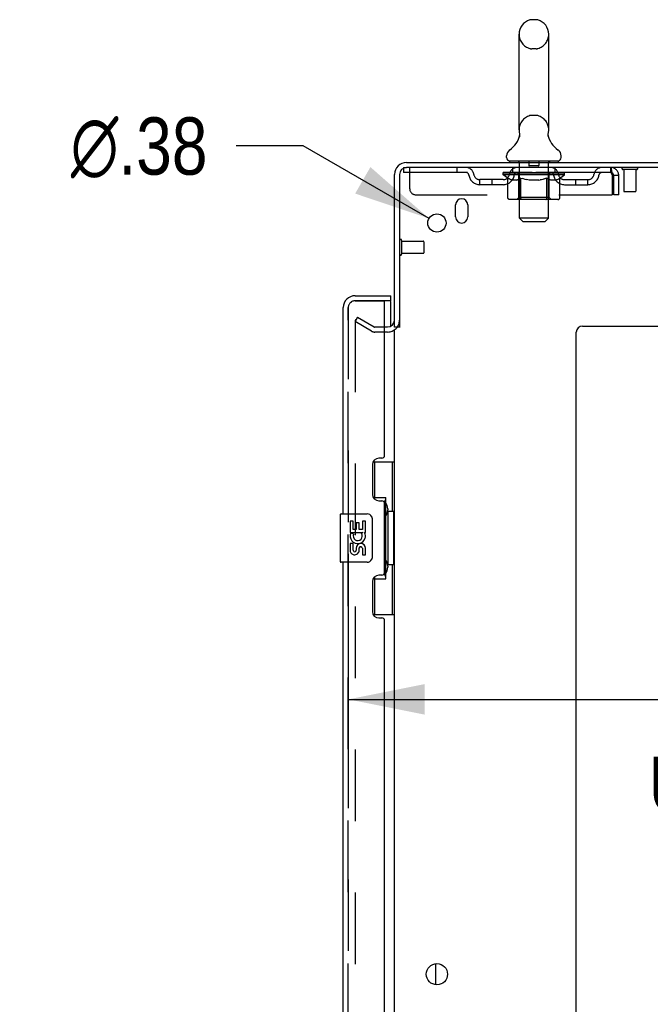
# Model space of a CAD drawing. Header units: inches. Extents: x 0 to 268, y 0 to 174.
# Tile 26 of 30: x 139 to 152, y 110 to 131. Entities that reach past the tile are written whole.
import ezdxf

# ---------------------------------------------------------------- set-up
doc = ezdxf.new("R2010")
doc.units = ezdxf.units.IN
doc.header["$LTSCALE"] = 14.749625
doc.header["$MEASUREMENT"] = 0
doc.linetypes.add('HIDDEN', pattern=[0.2, 0.1, -0.1])
doc.layers.get('0').update_dxf_attribs({"linetype": 'CONTINUOUS'})
for name, color, linetype in [('DEFAULT_2', 8, 'HIDDEN'), ('DIMENSIONS', 7, 'CONTINUOUS'), ('LEFTHAND_DOOR_ASSEMBLY', 7, 'CONTINUOUS'), ('RIGHTHAND_DOOR_ASSEMBLY', 7, 'CONTINUOUS')]:
    doc.layers.add(name, color=color, linetype=linetype)
doc.styles.get("Standard").update_dxf_attribs({"font": 'arial.ttf'})
doc.styles.add('TEXTSTYLE_1', font='gdt', dxfattribs={"width": 0.8})
doc.dimstyles.new('DIMSTYLE_1', dxfattribs={"dimtxt": 1.183125, "dimasz": 1.5775, "dimexe": 0.09, "dimexo": 0.07, "dimgap": 0.0375, "dimtad": 0, "dimtih": 1, "dimtoh": 1, "dimzin": 4, "dimdsep": 46, "dimtxsty": 'Standard', "dimblk": '_FILLED', "dimblk1": '_FILLED', "dimblk2": '_FILLED', "dimcen": 0.09, "dimadec": 3, "dimazin": 1, "dimtfac": 1, "dimtdec": 3, "dimtofl": 0, "dimtmove": 0, "dimatfit": 3, "dimldrblk": '_FILLED', "dimfxl": 0, "dimtolj": 1, "dimtzin": 4, "dimarcsym": 0})
doc.dimstyles.new('DIMSTYLE_2', dxfattribs={"dimtxt": 1.183125, "dimasz": 1.5775, "dimexe": 0.09, "dimexo": 0.07, "dimgap": 0.09, "dimtad": 0, "dimtih": 1, "dimtoh": 1, "dimzin": 4, "dimdsep": 46, "dimtxsty": 'Standard', "dimblk": '_FILLED', "dimblk1": '_FILLED', "dimblk2": '_FILLED', "dimcen": 0.09, "dimadec": 3, "dimazin": 1, "dimtfac": 1, "dimtdec": 3, "dimtofl": 0, "dimtmove": 0, "dimatfit": 1, "dimldrblk": '_FILLED', "dimfxl": 0, "dimtolj": 1, "dimtzin": 4, "dimarcsym": 0})

# ---------------------------------------------------------------- blocks, each defined once
blk = doc.blocks.new('_FILLED')
at = {"color": 0, "linetype": 'ByBlock'}
blk.add_solid([(0, 0), (-1, 0.2), (-1, -0.2)], dxfattribs=at)
blk = doc.blocks.new('*D14')
at = {"layer": 'DIMENSIONS', "color": 2, "linetype": 'Continuous'}
for p, q in [((145.279, 119.774), (145.279, 115.35)), ((161.904, 119.774), (161.904, 115.35)), ((145.279, 116.77), (152.054, 116.77)), ((161.904, 116.77), (157.371, 116.77))]:
    blk.add_line(p, q, dxfattribs=at)
at = {"layer": 'DIMENSIONS', "color": 2, "linetype": 'Continuous', "xscale": 1.5775, "yscale": 1.5775, "zscale": 1.5775, "rotation": 180}
blk.add_blockref('_FILLED', (145.279, 116.77), dxfattribs=at)
at = {"layer": 'DIMENSIONS', "color": 2, "linetype": 'Continuous', "xscale": 1.5775, "yscale": 1.5775, "zscale": 1.5775}
blk.add_blockref('_FILLED', (161.904, 116.77), dxfattribs=at)
at = {"layer": 'DIMENSIONS', "color": 2, "linetype": 'Continuous', "insert": (154.712, 117.362), "char_height": 1.1831, "width": 6.50939, "attachment_point": 2, "line_spacing_factor": 0.9}
blk.add_mtext('16.63\\PUSABLE\\PDEPTH', dxfattribs=at)
blk = doc.blocks.new('*D25')
at = {"layer": 'DIMENSIONS', "color": 2, "linetype": 'Continuous'}
for p, q in [((144.348, 128.189), (142.968, 128.189)), ((146.946, 126.693), (144.348, 128.189))]:
    blk.add_line(p, q, dxfattribs=at)
at = {"layer": 'DIMENSIONS', "color": 2, "linetype": 'Continuous', "xscale": 1.5775, "yscale": 1.5775, "zscale": 1.5775, "rotation": 330.0675744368}
blk.add_blockref('_FILLED', (146.946, 126.693), dxfattribs=at)
at = {"layer": 'DIMENSIONS', "color": 2, "linetype": 'Continuous', "insert": (142.376, 128.78), "char_height": 1.18312, "width": 3.87338, "attachment_point": 3, "line_spacing_factor": 0.9, "style": 'TEXTSTYLE_1'}
blk.add_mtext('{\\fgdt;n}\\fArial;.38', dxfattribs=at)

msp = doc.modelspace()

# ---------------------------------------------------------------- linework, layer by layer
at = {"color": 7, "linetype": 'Continuous'}
for p, q in [((149.152, 130.795), (149.064, 130.795)), ((148.802, 128.52), (148.802, 130.495)), ((149.414, 128.52), (149.414, 130.495)), ((149.402, 128.421), (149.403, 128.426)), ((149.402, 128.416), (149.402, 128.421)), ((149.402, 128.411), (149.402, 128.416)), ((149.403, 128.406), (149.402, 128.411)), ((149.403, 128.431), (149.404, 128.436)), ((149.403, 128.426), (149.403, 128.431)), ((149.403, 128.401), (149.403, 128.406)), ((149.404, 128.436), (149.404, 128.441)), ((149.405, 128.446), (149.406, 128.45)), ((148.808, 128.377), (148.807, 128.372)), ((149.404, 128.396), (149.403, 128.401)), ((149.405, 128.391), (149.404, 128.396)), ((149.406, 128.387), (149.405, 128.391)), ((149.406, 128.383), (149.406, 128.387)), ((148.546, 127.948), (148.546, 127.988)), ((148.608, 127.879), (148.608, 127.849)), ((149.608, 127.879), (148.608, 127.879)), ((149.608, 127.879), (149.608, 127.849)), ((149.671, 127.948), (149.671, 127.988)), ((146.337, 124.453), (146.233, 124.453)), ((147.087, 110.882), (147.087, 111.317))]:
    msp.add_line(p, q, dxfattribs=at)
at = {"color": 3, "linetype": 'Continuous'}
for p, q in [((146.48, 127.849), (164.181, 127.849)), ((146.233, 124.453), (146.233, 127.603)), ((146.337, 127.603), (146.337, 124.442)), ((164.143, 127.745), (146.48, 127.745)), ((147.493, 126.724), (147.493, 126.974)), ((147.743, 126.974), (147.743, 126.724)), ((146.233, 51.297), (146.233, 124.401)), ((149.983, 49.974), (149.983, 124.349)), ((150.108, 124.474), (161.983, 124.474))]:
    msp.add_line(p, q, dxfattribs=at)
at = {"color": 7, "linetype": 'Continuous'}
for points in [[(148.81, 128.45), (148.811, 128.446), (148.812, 128.441), (148.813, 128.436), (148.813, 128.431), (148.814, 128.426), (148.814, 128.421), (148.814, 128.416), (148.814, 128.411), (148.814, 128.406), (148.813, 128.401), (148.813, 128.396), (148.812, 128.391), (148.811, 128.387), (148.81, 128.382), (148.808, 128.377)], [(149.404, 128.441), (149.405, 128.446), (149.406, 128.45)]]:
    msp.add_lwpolyline(points, dxfattribs=at)
at = {"color": 3, "linetype": 'Continuous'}
for centre, radius in [((147.108, 126.599), 0.188), ((147.108, 111.099), 0.219)]:
    msp.add_circle(centre, radius, dxfattribs=at)
at = {"color": 7, "linetype": 'Continuous'}
for centre, radius, start, end in [((149.108, 130.495), 0.306, 105.6303, 180), ((149.064, 130.651), 0.144, 90, 105.6303), ((149.152, 130.651), 0.144, 74.3697, 90), ((149.108, 130.495), 0.306, 0, 74.3697), ((148.31, 128.536), 0.523, 304.6624, 347.2389), ((149.108, 128.52), 0.306, 180, 193.2053), ((149.906, 128.536), 0.523, 192.7611, 235.3376), ((149.108, 128.52), 0.306, 346.7947, 360), ((148.689, 127.988), 0.144, 124.6624, 180), ((149.527, 127.988), 0.144, 360, 55.3376), ((148.615, 127.948), 0.069, 180, 265), ((149.602, 127.948), 0.069, 275, 360)]:
    msp.add_arc(centre, radius, start, end, dxfattribs=at)
at = {"color": 3, "linetype": 'Continuous'}
for centre, radius, start, end in [((146.48, 127.603), 0.246, 90, 180), ((146.48, 127.603), 0.142, 90, 180), ((147.618, 126.974), 0.125, 0, 180), ((147.618, 126.724), 0.125, 180, 360), ((146.091, 124.596), 0.142, 270, 360), ((150.108, 124.349), 0.125, 90, 180)]:
    msp.add_arc(centre, radius, start, end, dxfattribs=at)
at = {"layer": 'DEFAULT_2', "color": 8, "linetype": 'HIDDEN'}
for p, q in [((149.152, 130.195), (149.064, 130.195)), ((149.152, 128.82), (149.064, 128.82)), ((148.788, 127.879), (148.788, 127.849)), ((148.808, 126.698), (148.808, 127.849)), ((149.003, 127.869), (149.003, 127.789)), ((149.213, 127.869), (149.213, 127.789)), ((149.408, 126.698), (149.408, 127.849)), ((149.428, 127.879), (149.428, 127.849)), ((146.421, 127.745), (146.421, 127.641)), ((146.421, 127.745), (146.48, 127.745)), ((150.691, 127.641), (146.421, 127.641)), ((146.546, 127.308), (146.546, 127.745)), ((147.521, 127.745), (147.521, 127.641)), ((148.475, 127.595), (148.475, 127.635)), ((148.475, 127.635), (148.781, 127.635)), ((148.572, 127.527), (148.475, 127.595)), ((149.741, 127.595), (148.475, 127.595)), ((148.476, 127.635), (148.476, 127.639)), ((148.596, 127.638), (148.476, 127.639)), ((148.485, 127.635), (148.485, 127.641)), ((148.493, 127.632), (148.493, 127.635)), ((148.493, 127.632), (149.723, 127.632)), ((148.502, 127.632), (148.502, 127.635)), ((148.503, 127.632), (148.503, 127.635)), ((148.513, 127.635), (148.513, 127.641)), ((148.529, 127.632), (148.529, 127.635)), ((148.531, 127.632), (148.531, 127.635)), ((148.56, 127.635), (148.56, 127.641)), ((148.574, 127.632), (148.574, 127.635)), ((148.577, 127.632), (148.577, 127.635)), ((148.596, 127.635), (148.596, 127.638)), ((148.623, 127.635), (148.623, 127.641)), ((148.624, 127.632), (148.624, 127.635)), ((148.625, 127.632), (148.625, 127.635)), ((148.628, 127.632), (148.628, 127.635)), ((148.635, 127.632), (148.635, 127.635)), ((148.635, 127.632), (148.635, 127.635)), ((148.639, 127.632), (148.639, 127.635)), ((148.642, 127.632), (148.642, 127.636)), ((148.646, 127.632), (148.646, 127.635)), ((148.661, 127.632), (148.661, 127.635)), ((148.671, 127.641), (148.671, 127.745)), ((148.679, 127.632), (148.679, 127.637)), ((148.679, 127.632), (148.679, 127.635)), ((148.7, 127.632), (148.7, 127.635)), ((148.701, 127.635), (148.701, 127.641)), ((148.711, 127.632), (148.711, 127.635)), ((148.715, 127.632), (148.715, 127.635)), ((148.724, 127.632), (148.724, 127.635)), ((148.736, 127.632), (148.736, 127.639)), ((148.751, 127.632), (148.751, 127.635)), ((148.754, 127.632), (148.754, 127.635)), ((148.781, 127.632), (148.781, 127.635)), ((148.848, 127.635), (148.786, 127.635)), ((148.792, 127.635), (148.792, 127.641)), ((148.798, 127.632), (148.798, 127.635)), ((148.803, 127.632), (148.803, 127.635)), ((148.809, 127.632), (148.809, 127.64)), ((148.813, 127.632), (148.813, 127.635)), ((148.824, 127.632), (148.824, 127.635)), ((148.848, 127.632), (148.848, 127.635)), ((148.923, 127.635), (148.864, 127.635)), ((148.884, 127.632), (148.884, 127.635)), ((148.892, 127.635), (148.892, 127.641)), ((148.895, 127.632), (148.895, 127.635)), ((148.898, 127.632), (148.898, 127.641)), ((148.9, 127.632), (148.9, 127.635)), ((148.908, 127.632), (148.908, 127.635)), ((148.923, 127.632), (148.923, 127.635)), ((149.004, 127.635), (148.949, 127.635)), ((148.962, 127.632), (148.962, 127.635)), ((148.994, 127.635), (149.108, 127.641)), ((148.998, 127.635), (148.998, 127.641)), ((148.999, 127.641), (148.998, 127.641)), ((148.999, 127.635), (148.999, 127.641)), ((148.999, 127.632), (148.999, 127.635)), ((149.003, 127.632), (149.003, 127.635)), ((149.004, 127.632), (149.004, 127.635)), ((149.004, 127.632), (149.004, 127.635)), ((149.203, 127.779), (149.013, 127.779)), ((149.087, 127.635), (149.039, 127.635)), ((149.045, 127.632), (149.045, 127.635)), ((149.087, 127.632), (149.087, 127.635)), ((149.106, 127.635), (149.105, 127.635)), ((149.105, 127.632), (149.105, 127.635)), ((149.106, 127.632), (149.106, 127.635)), ((149.108, 127.635), (149.108, 127.641)), ((149.108, 127.641), (149.223, 127.635)), ((149.111, 127.632), (149.111, 127.635)), ((149.111, 127.632), (149.111, 127.635)), ((149.111, 127.635), (149.111, 127.635)), ((149.129, 127.632), (149.129, 127.635)), ((149.129, 127.635), (149.177, 127.635)), ((149.172, 127.632), (149.172, 127.635)), ((149.212, 127.632), (149.212, 127.635)), ((149.213, 127.632), (149.213, 127.635)), ((149.213, 127.635), (149.267, 127.635)), ((149.214, 127.632), (149.214, 127.635)), ((149.218, 127.635), (149.218, 127.641)), ((149.218, 127.635), (149.218, 127.641)), ((149.218, 127.641), (149.218, 127.641)), ((149.218, 127.632), (149.218, 127.635)), ((149.254, 127.632), (149.254, 127.635)), ((149.293, 127.632), (149.293, 127.635)), ((149.293, 127.635), (149.352, 127.635)), ((149.309, 127.632), (149.309, 127.635)), ((149.316, 127.632), (149.316, 127.635)), ((149.319, 127.632), (149.319, 127.641)), ((149.321, 127.632), (149.321, 127.635)), ((149.325, 127.635), (149.325, 127.641)), ((149.332, 127.632), (149.332, 127.635)), ((149.368, 127.632), (149.368, 127.635)), ((149.368, 127.635), (149.43, 127.635)), ((149.392, 127.632), (149.392, 127.635)), ((149.403, 127.632), (149.403, 127.635)), ((149.407, 127.632), (149.407, 127.64)), ((149.413, 127.632), (149.413, 127.635)), ((149.418, 127.632), (149.418, 127.635)), ((149.425, 127.635), (149.425, 127.641)), ((149.435, 127.632), (149.435, 127.635)), ((149.435, 127.635), (149.636, 127.635)), ((149.462, 127.632), (149.462, 127.635)), ((149.465, 127.632), (149.465, 127.635)), ((149.481, 127.632), (149.481, 127.639)), ((149.492, 127.632), (149.492, 127.635)), ((149.501, 127.632), (149.501, 127.635)), ((149.506, 127.632), (149.506, 127.635)), ((149.515, 127.635), (149.515, 127.641)), ((149.517, 127.632), (149.517, 127.635)), ((149.537, 127.632), (149.537, 127.637)), ((149.538, 127.632), (149.538, 127.635)), ((149.546, 127.641), (149.546, 127.745)), ((149.556, 127.632), (149.556, 127.635)), ((149.57, 127.632), (149.57, 127.635)), ((149.574, 127.632), (149.574, 127.636)), ((149.578, 127.632), (149.578, 127.635)), ((149.581, 127.632), (149.581, 127.635)), ((149.581, 127.632), (149.581, 127.635)), ((149.588, 127.632), (149.588, 127.635)), ((149.591, 127.632), (149.591, 127.635)), ((149.592, 127.632), (149.592, 127.635)), ((149.593, 127.635), (149.593, 127.641)), ((149.639, 127.632), (149.639, 127.635)), ((149.642, 127.632), (149.642, 127.635)), ((149.642, 127.525), (149.741, 127.595)), ((149.657, 127.635), (149.657, 127.641)), ((149.685, 127.632), (149.685, 127.635)), ((149.687, 127.632), (149.687, 127.635)), ((149.703, 127.635), (149.703, 127.641)), ((149.713, 127.632), (149.713, 127.635)), ((149.714, 127.632), (149.714, 127.635)), ((149.723, 127.632), (149.723, 127.635)), ((149.732, 127.635), (149.732, 127.641)), ((149.741, 127.595), (149.741, 127.641)), ((150.691, 127.745), (150.691, 127.641)), ((150.694, 127.744), (150.691, 127.745)), ((151.229, 127.702), (150.945, 127.702)), ((150.963, 127.702), (150.963, 127.255)), ((151.211, 127.702), (151.211, 127.255)), ((147.994, 127.39), (147.994, 127.494)), ((148.477, 127.494), (147.994, 127.494)), ((148.477, 127.39), (147.994, 127.39)), ((148.244, 127.39), (148.244, 127.494)), ((148.572, 127.12), (148.572, 127.527)), ((148.572, 127.527), (148.587, 127.517)), ((148.602, 127.508), (148.587, 127.517)), ((148.616, 127.5), (148.601, 127.508)), ((148.63, 127.493), (148.616, 127.5)), ((148.645, 127.488), (148.63, 127.493)), ((148.659, 127.483), (148.645, 127.488)), ((148.753, 127.483), (148.659, 127.483)), ((148.753, 127.483), (148.767, 127.488)), ((148.781, 127.493), (148.767, 127.488)), ((148.796, 127.5), (148.781, 127.493)), ((148.795, 127.123), (148.795, 127.592)), ((148.81, 127.508), (148.795, 127.5)), ((148.825, 127.517), (148.81, 127.508)), ((148.839, 127.527), (148.824, 127.517)), ((148.839, 127.12), (148.839, 127.527)), ((148.839, 127.527), (148.869, 127.517)), ((148.897, 127.508), (148.868, 127.517)), ((148.926, 127.5), (148.897, 127.508)), ((148.954, 127.493), (148.925, 127.5)), ((148.982, 127.488), (148.953, 127.494)), ((149.009, 127.483), (148.981, 127.488)), ((149.207, 127.483), (149.009, 127.483)), ((149.207, 127.483), (149.235, 127.488)), ((149.262, 127.493), (149.234, 127.488)), ((149.29, 127.5), (149.262, 127.493)), ((149.318, 127.508), (149.29, 127.5)), ((149.346, 127.516), (149.317, 127.507)), ((149.375, 127.526), (149.346, 127.516)), ((149.375, 127.12), (149.375, 127.526)), ((149.375, 127.526), (149.389, 127.516)), ((149.403, 127.508), (149.389, 127.516)), ((149.416, 127.5), (149.402, 127.508)), ((149.43, 127.493), (149.416, 127.5)), ((149.421, 127.123), (149.421, 127.592)), ((149.443, 127.488), (149.43, 127.494)), ((149.457, 127.483), (149.443, 127.488)), ((149.561, 127.483), (149.457, 127.483)), ((149.561, 127.483), (149.574, 127.488)), ((149.587, 127.493), (149.574, 127.488)), ((149.601, 127.5), (149.587, 127.493)), ((149.615, 127.507), (149.601, 127.5)), ((149.628, 127.516), (149.614, 127.507)), ((149.642, 127.525), (149.628, 127.516)), ((149.642, 127.12), (149.642, 127.525)), ((149.74, 127.494), (150.223, 127.494)), ((149.74, 127.39), (150.223, 127.39)), ((149.973, 127.39), (149.973, 127.494)), ((150.223, 127.39), (150.223, 127.494)), ((150.724, 127.578), (150.724, 127.183)), ((150.754, 127.183), (150.754, 127.578)), ((150.858, 127.578), (150.754, 127.578)), ((150.858, 127.183), (150.858, 127.578)), ((151.201, 127.245), (150.973, 127.245)), ((146.671, 127.183), (150.724, 127.183)), ((149.599, 127.083), (148.615, 127.083)), ((148.795, 127.123), (148.756, 127.083)), ((149.421, 127.123), (148.795, 127.123)), ((149.353, 127.083), (149.356, 127.083)), ((149.361, 127.086), (149.363, 127.088)), ((149.363, 127.088), (149.366, 127.09)), ((149.421, 127.123), (149.461, 127.083)), ((150.858, 127.183), (150.754, 127.183)), ((148.877, 126.629), (148.808, 126.698)), ((149.408, 126.698), (148.808, 126.698)), ((148.877, 126.629), (149.339, 126.629)), ((149.339, 126.629), (149.408, 126.698)), ((146.38, 126.241), (146.38, 125.957)), ((146.38, 126.223), (146.827, 126.223)), ((146.837, 126.213), (146.837, 125.985)), ((146.38, 125.975), (146.827, 125.975)), ((145.473, 124.654), (145.421, 124.564)), ((145.421, 124.584), (145.421, 51.115)), ((145.76, 124.368), (145.421, 124.564)), ((145.473, 124.654), (145.812, 124.458)), ((146.091, 124.453), (145.829, 124.453)), ((146.091, 124.349), (145.829, 124.349))]:
    msp.add_line(p, q, dxfattribs=at)
for points in [[(150.698, 127.638), (150.696, 127.64), (150.694, 127.641), (150.691, 127.641)], [(150.694, 127.744), (150.696, 127.741), (150.698, 127.736), (150.701, 127.729), (150.703, 127.72), (150.705, 127.709), (150.708, 127.697), (150.71, 127.683), (150.712, 127.667), (150.715, 127.651), (150.717, 127.634), (150.719, 127.616), (150.722, 127.597), (150.724, 127.578)], [(150.698, 127.638), (150.701, 127.635), (150.703, 127.632), (150.705, 127.628), (150.708, 127.623), (150.71, 127.618), (150.712, 127.612), (150.715, 127.606), (150.717, 127.599), (150.719, 127.592), (150.722, 127.586), (150.724, 127.578)], [(148.615, 127.083), (148.609, 127.083), (148.604, 127.084), (148.599, 127.086), (148.594, 127.088), (148.59, 127.09), (148.586, 127.093), (148.582, 127.097), (148.578, 127.101), (148.576, 127.105), (148.574, 127.11), (148.572, 127.115), (148.572, 127.12)], [(148.861, 127.083), (148.858, 127.083), (148.856, 127.084), (148.853, 127.086), (148.851, 127.088), (148.848, 127.09), (148.846, 127.093), (148.844, 127.097), (148.843, 127.101), (148.841, 127.105), (148.84, 127.11), (148.84, 127.115), (148.839, 127.12)], [(149.356, 127.083), (149.358, 127.084), (149.361, 127.086)], [(149.366, 127.09), (149.368, 127.093), (149.37, 127.097), (149.371, 127.101), (149.373, 127.105)], [(149.368, 127.093), (149.37, 127.097), (149.371, 127.101)], [(149.373, 127.105), (149.374, 127.11), (149.374, 127.115), (149.375, 127.12)], [(149.374, 127.11), (149.374, 127.115), (149.375, 127.12)], [(149.599, 127.083), (149.604, 127.083), (149.61, 127.084), (149.615, 127.086), (149.619, 127.088), (149.624, 127.09), (149.628, 127.093), (149.632, 127.097), (149.636, 127.101), (149.638, 127.105), (149.64, 127.11), (149.642, 127.115), (149.642, 127.12)], [(145.438, 124.604), (145.436, 124.604), (145.434, 124.603), (145.432, 124.603), (145.431, 124.602), (145.429, 124.601), (145.427, 124.6), (145.426, 124.598), (145.424, 124.596), (145.423, 124.595), (145.422, 124.593), (145.422, 124.591), (145.421, 124.588), (145.421, 124.586), (145.421, 124.584)], [(145.446, 124.602), (145.444, 124.603), (145.442, 124.603), (145.44, 124.604), (145.438, 124.604), (145.438, 124.604)]]:
    msp.add_lwpolyline(points, dxfattribs=at)
for centre, radius, start, end in [((149.108, 130.495), 0.306, 180, 254.3697), ((149.108, 130.495), 0.306, 285.6303, 360), ((149.064, 130.339), 0.144, 254.3697, 270), ((149.152, 130.339), 0.144, 270, 285.6303), ((149.108, 128.52), 0.306, 105.6303, 180), ((149.064, 128.676), 0.144, 90, 105.6303), ((149.152, 128.676), 0.144, 74.3697, 90), ((149.108, 128.52), 0.306, 0, 74.3697), ((148.615, 127.948), 0.069, 265, 270), ((148.778, 127.849), 0.03, 0, 90), ((148.993, 127.869), 0.01, 0, 90), ((149.223, 127.869), 0.01, 90, 180), ((149.438, 127.849), 0.03, 90, 180), ((149.602, 127.948), 0.069, 270, 275), ((147.705, 127.578), 0.167, 8.0716, 90), ((147.705, 127.579), 0.0625, 7.9863, 90), ((147.994, 127.619), 0.125, 188.0716, 270), ((148.477, 127.619), 0.125, 270, 351.9284), ((148.766, 127.578), 0.167, 90, 171.9284), ((148.765, 127.579), 0.0625, 90, 172.0137), ((148.756, 127.592), 0.0398, 0, 90), ((149.013, 127.789), 0.01, 180, 270), ((149.203, 127.789), 0.01, 270, 360), ((149.461, 127.592), 0.0398, 90, 180), ((149.451, 127.578), 0.167, 8.0716, 90), ((149.451, 127.579), 0.0625, 7.9863, 90), ((149.74, 127.619), 0.125, 188.0716, 270), ((150.223, 127.619), 0.125, 270, 351.9284), ((150.512, 127.578), 0.167, 90, 171.9284), ((150.511, 127.579), 0.0625, 90, 172.0137), ((150.691, 127.578), 0.167, 0, 90), ((150.691, 127.578), 0.063, 0, 90), ((150.945, 127.724), 0.0215, 90, 270), ((151.229, 127.724), 0.0215, 270, 90), ((147.994, 127.619), 0.229, 187.9863, 270), ((148.477, 127.619), 0.229, 270, 352.0137), ((149.74, 127.619), 0.229, 187.9863, 270), ((150.223, 127.619), 0.229, 270, 352.0137), ((146.671, 127.308), 0.125, 180, 270), ((150.973, 127.255), 0.01, 180, 270), ((151.201, 127.255), 0.01, 270, 360), ((146.359, 126.241), 0.0215, 0, 180), ((146.827, 126.213), 0.01, 0, 90), ((146.827, 125.985), 0.01, 270, 360), ((146.359, 125.957), 0.0215, 180, 360), ((146.091, 124.596), 0.246, 270, 360), ((145.829, 124.486), 0.137, 240, 270), ((145.829, 124.486), 0.033, 240, 270)]:
    msp.add_arc(centre, radius, start, end, dxfattribs=at)
for centre, major_axis, ratio, start_param, end_param in [((149.108, 127.641), (0.633, 0.007), 0.05963, 9.249616, 9.431313), ((149.108, 127.641), (0.633, 0), 0.060556, -3.083241, -2.96706), ((149.108, 127.641), (0.633, 0.013), 0.05688, 2.791345, 2.965878), ((148.499, 127.63), (0.198, -0.002), 0.05963, 0.605815, 1.645666), ((148.431, 127.63), (0.198, 0.002), 0.05963, 0.25549, 1.295341), ((149.108, 127.641), (0.633, -0.007), 0.05963, -2.96643, -2.791898), ((148.431, 127.623), (0.198, 0.004), 0.05688, 1.20151, 1.294789), ((148.499, 127.623), (0.198, 0), 0.060556, 1.551758, 1.645036), ((148.455, 127.623), (0.198, 0.002), 0.05963, 1.170259, 1.376596), ((148.5, 127.625), (0.164, 0.002), 0.05963, 1.065228, 1.614276), ((148.481, 127.625), (0.164, 0.003), 0.05688, 0.890143, 1.43919), ((148.539, 127.625), (0.164, 0), 0.060556, 1.240391, 1.789438), ((149.108, 127.641), (0.633, 0.019), 0.052395, 2.616403, 2.790936), ((148.562, 127.63), (0.198, -0.004), 0.05688, 0.7809, 1.820751), ((148.427, 127.63), (0.198, 0.004), 0.05688, 0.080405, 1.120256), ((149.108, 127.641), (0.633, -0.013), 0.05688, -2.791345, -2.616812), ((148.427, 127.623), (0.198, 0.006), 0.052395, 1.026568, 1.119847), ((148.562, 127.623), (0.198, -0.002), 0.05963, 1.72692, 1.820198), ((148.48, 127.625), (0.164, 0.005), 0.052395, 0.715201, 1.264248), ((148.594, 127.625), (0.164, -0.002), 0.05963, 1.415553, 1.9646), ((149.108, 127.641), (0.633, 0.025), 0.046319, 2.441654, 2.616187), ((148.641, 127.63), (0.198, -0.006), 0.052395, 0.955842, 1.995693), ((148.444, 127.63), (0.198, 0.006), 0.052395, -0.094537, 0.945314), ((149.108, 127.641), (0.633, -0.019), 0.052395, -2.616403, -2.44187), ((148.444, 127.623), (0.198, 0.008), 0.046319, 0.851819, 0.945098), ((148.641, 127.623), (0.198, -0.004), 0.05688, 1.902006, 1.995284), ((148.498, 127.625), (0.164, 0.006), 0.046319, 0.540452, 1.089499), ((148.665, 127.625), (0.164, -0.003), 0.05688, 1.590638, 2.139686), ((148.455, 127.63), (0.198, 0), 0.060556, 0.430652, 0.777569), ((149.108, 127.641), (0.633, 0.029), 0.038841, 2.267123, 2.441656), ((148.735, 127.63), (0.198, -0.008), 0.046319, 1.130591, 2.170442), ((149.108, 127.641), (0.633, -0.025), 0.046319, -2.441654, -2.267121), ((148.481, 127.63), (0.198, 0.008), 0.046319, -0.269286, 0.770565), ((148.481, 127.623), (0.198, 0.009), 0.038841, 0.677289, 0.770567), ((148.735, 127.623), (0.198, -0.006), 0.052395, 2.076947, 2.170226), ((148.535, 127.625), (0.164, 0.008), 0.038841, 0.365921, 0.914969), ((148.75, 127.625), (0.164, -0.005), 0.052395, 1.76558, 2.314627), ((149.108, 127.641), (0.633, 0.033), 0.030195, 2.09281, 2.267343), ((148.839, 127.63), (0.198, -0.009), 0.038841, 1.305122, 2.344973), ((149.108, 127.641), (0.633, -0.029), 0.038841, -2.267123, -2.092591), ((148.537, 127.63), (0.198, 0.009), 0.038841, -0.443817, 0.596034), ((148.537, 127.623), (0.198, 0.01), 0.030195, 0.502975, 0.596254), ((148.839, 127.623), (0.198, -0.008), 0.046319, 2.251696, 2.344975), ((148.59, 127.625), (0.164, 0.009), 0.030195, 0.191608, 0.740655), ((148.845, 127.625), (0.164, -0.006), 0.046319, 1.940329, 2.489376), ((148.611, 127.63), (0.198, 0.01), 0.030195, -0.61813, 0.421721), ((149.108, 127.641), (0.633, 0.036), 0.020645, 1.918687, 2.09322), ((148.952, 127.63), (0.198, -0.01), 0.030195, 1.479435, 2.519286), ((149.108, 127.641), (0.633, -0.033), 0.030195, -2.09281, -1.918277), ((148.611, 127.623), (0.198, 0.011), 0.020645, 0.328852, 0.422131), ((148.952, 127.623), (0.198, -0.009), 0.038841, 2.426227, 2.519505), ((148.66, 127.625), (0.164, 0.009), 0.020645, 0.017485, 0.566532), ((148.949, 127.625), (0.164, -0.008), 0.038841, 2.11486, 2.663907), ((148.7, 127.63), (0.198, 0.011), 0.020645, -0.792253, 0.247598), ((149.108, 127.641), (0.633, 0.038), 0.010478, 1.744704, 1.919237), ((149.07, 127.63), (0.198, -0.011), 0.020645, 1.653558, 2.693409), ((149.108, 127.641), (0.633, -0.036), 0.020645, -1.918687, -1.744154), ((148.7, 127.623), (0.198, 0.012), 0.010478, 0.154869, 0.248148), ((149.07, 127.623), (0.198, -0.01), 0.030195, 2.60054, 2.693819), ((148.744, 127.625), (0.164, 0.01), 0.010478, 6.126688, 6.675735), ((149.057, 127.625), (0.164, -0.009), 0.030195, 2.289173, 2.83822), ((148.801, 127.63), (0.198, 0.012), 0.010478, -0.966236, -0.000846), ((149.189, 127.63), (0.198, -0.012), 0.010478, 1.827541, 2.867392), ((149.108, 127.641), (0.633, -0.038), 0.010478, -1.744704, -1.570171), ((149.189, 127.623), (0.198, -0.011), 0.020645, 2.774664, 2.867942), ((149.167, 127.625), (0.164, -0.009), 0.020645, 2.463296, 3.012344), ((149.027, 127.63), (0.198, 0.012), 0.010478, 0.274201, 1.314052), ((148.941, 127.625), (0.164, 0.01), 0.010478, -0.000483, 0.504314), ((148.911, 127.623), (0.198, 0.012), 0.010478, 0.099668, 0.192946), ((149.108, 127.641), (0.633, 0.038), 0.010478, -1.571421, -1.396888), ((149.305, 127.623), (0.198, -0.012), 0.010478, 2.948646, 3.041925), ((149.275, 127.625), (0.164, -0.01), 0.010478, 2.637279, 3.142076), ((149.146, 127.63), (0.198, 0.011), 0.020645, 0.448184, 1.488034), ((149.049, 127.625), (0.164, 0.009), 0.020645, 0.129249, 0.678296), ((149.027, 127.623), (0.198, 0.011), 0.020645, 0.273651, 0.366929), ((149.108, 127.641), (0.633, 0.036), 0.020645, -1.397439, -1.222906), ((149.416, 127.63), (0.198, -0.012), 0.010478, -3.140747, -2.175357), ((149.108, 127.641), (0.633, -0.038), 0.010478, 1.222355, 1.396888), ((149.264, 127.63), (0.198, 0.01), 0.030195, 0.622307, 1.662158), ((149.159, 127.625), (0.164, 0.009), 0.030195, 0.303372, 0.852419), ((149.473, 127.625), (0.164, -0.01), 0.010478, 2.749043, 3.29809), ((149.517, 127.63), (0.198, -0.011), 0.020645, 2.893995, 3.933846), ((149.146, 127.623), (0.198, 0.01), 0.030195, 0.447774, 0.541052), ((149.517, 127.623), (0.198, -0.012), 0.010478, 2.893445, 2.986723), ((149.108, 127.641), (0.633, 0.033), 0.030195, -1.223315, -1.048783), ((149.108, 127.641), (0.633, -0.036), 0.020645, 1.048373, 1.222906), ((149.377, 127.63), (0.198, 0.009), 0.038841, 0.79662, 1.836471), ((149.268, 127.625), (0.164, 0.008), 0.038841, 0.477686, 1.026733), ((149.557, 127.625), (0.164, -0.009), 0.020645, 2.57506, 3.124108), ((149.605, 127.63), (0.198, -0.01), 0.030195, 2.719872, 3.759723), ((149.482, 127.63), (0.198, 0.008), 0.046319, 0.971151, 2.011002), ((149.264, 127.623), (0.198, 0.009), 0.038841, 0.622087, 0.715366), ((149.605, 127.623), (0.198, -0.011), 0.020645, 2.719462, 2.812741), ((149.108, 127.641), (0.633, 0.029), 0.038841, -1.049002, -0.874469), ((149.108, 127.641), (0.633, -0.033), 0.030195, 0.87425, 1.048783), ((149.371, 127.625), (0.164, 0.006), 0.046319, 0.652216, 1.201263), ((149.575, 127.63), (0.198, 0.006), 0.052395, 1.1459, 2.185751), ((149.627, 127.625), (0.164, -0.009), 0.030195, 2.400937, 2.949985), ((149.679, 127.63), (0.198, -0.009), 0.038841, 2.545558, 3.585409), ((149.467, 127.625), (0.164, 0.005), 0.052395, 0.826965, 1.376012), ((149.377, 127.623), (0.198, 0.008), 0.046319, 0.796618, 0.889896), ((149.679, 127.623), (0.198, -0.01), 0.030195, 2.545339, 2.638617), ((149.654, 127.63), (0.198, 0.004), 0.05688, 1.320842, 2.360692), ((149.108, 127.641), (0.633, 0.025), 0.046319, -0.874471, -0.699939), ((149.108, 127.641), (0.633, -0.029), 0.038841, 0.699936, 0.874469), ((149.735, 127.63), (0.198, -0.008), 0.046319, 2.371028, 3.410879), ((149.681, 127.625), (0.164, -0.008), 0.038841, 2.226624, 2.775671), ((149.717, 127.63), (0.198, 0.002), 0.05963, 1.495927, 2.535778), ((149.551, 127.625), (0.164, 0.003), 0.05688, 1.001907, 1.550954), ((149.772, 127.63), (0.198, -0.006), 0.052395, 2.196279, 3.23613), ((149.718, 127.625), (0.164, -0.006), 0.046319, 2.052093, 2.601141), ((149.482, 127.623), (0.198, 0.006), 0.052395, 0.971367, 1.064645), ((149.761, 127.63), (0.198, 0), 0.060556, 1.671089, 2.71094), ((149.735, 127.623), (0.198, -0.009), 0.038841, 2.371026, 2.464304), ((149.789, 127.63), (0.198, -0.004), 0.05688, 2.021337, 3.061188), ((149.108, 127.641), (0.633, 0.019), 0.052395, -0.699723, -0.52519), ((149.108, 127.641), (0.633, -0.025), 0.046319, 0.525406, 0.699939), ((149.786, 127.63), (0.198, -0.002), 0.05963, 1.846251, 2.886102), ((149.622, 127.625), (0.164, 0.002), 0.05963, 1.176993, 1.72604), ((149.736, 127.625), (0.164, -0.005), 0.052395, 1.877344, 2.426392), ((149.678, 127.625), (0.164, 0), 0.060556, 1.352155, 1.901202), ((149.736, 127.625), (0.164, -0.003), 0.05688, 1.702402, 2.25145), ((149.716, 127.625), (0.164, -0.002), 0.05963, 1.527317, 2.076364), ((149.575, 127.623), (0.198, 0.004), 0.05688, 1.146309, 1.239587), ((149.772, 127.623), (0.198, -0.008), 0.046319, 2.196495, 2.289773), ((149.108, 127.641), (0.633, 0.013), 0.05688, -0.524781, -0.350248), ((149.108, 127.641), (0.633, -0.019), 0.052395, 0.350657, 0.52519), ((149.654, 127.623), (0.198, 0.002), 0.05963, 1.321394, 1.414673), ((149.789, 127.623), (0.198, -0.006), 0.052395, 2.021746, 2.115024), ((149.108, 127.641), (0.633, 0.007), 0.05963, -0.349695, -0.175162), ((149.108, 127.641), (0.633, -0.013), 0.05688, 0.175715, 0.350248), ((149.717, 127.623), (0.198, 0), 0.060556, 1.496556, 1.589835), ((149.786, 127.623), (0.198, -0.004), 0.05688, 1.846804, 1.940083), ((149.761, 127.623), (0.198, -0.002), 0.05963, 1.671719, 1.764997), ((149.108, 127.641), (0.633, 0), 0.060556, -0.174533, 0), ((149.108, 127.641), (0.633, -0.007), 0.05963, 0.000629, 0.175162)]:
    msp.add_ellipse(centre, major_axis=major_axis, ratio=ratio, start_param=start_param, end_param=end_param, dxfattribs=at)
at = {"layer": 'LEFTHAND_DOOR_ASSEMBLY', "color": 8, "linetype": 'HIDDEN'}
for p, q in [((146.134, 124.995), (145.422, 124.995)), ((145.279, 50.846), (145.279, 124.853))]:
    msp.add_line(p, q, dxfattribs=at)
msp.add_arc((145.422, 124.853), 0.142, 90, 180, dxfattribs=at)
at = {"layer": 'RIGHTHAND_DOOR_ASSEMBLY', "color": 3, "linetype": 'Continuous'}
for p, q in [((145.422, 125.099), (146.154, 125.099)), ((146.029, 121.807), (146.029, 124.975)), ((145.175, 120.599), (145.175, 124.853)), ((145.969, 121.747), (145.909, 121.747)), ((145.779, 121.617), (145.779, 120.997)), ((145.909, 120.867), (145.969, 120.867)), ((146.029, 119.392), (146.029, 120.807)), ((145.175, 99.099), (145.175, 119.599)), ((145.969, 119.332), (145.909, 119.332)), ((145.779, 119.202), (145.779, 118.582)), ((145.909, 118.452), (145.969, 118.452)), ((146.029, 100.307), (146.029, 118.392))]:
    msp.add_line(p, q, dxfattribs=at)
at = {"layer": 'RIGHTHAND_DOOR_ASSEMBLY', "color": 8, "linetype": 'HIDDEN'}
for p, q in [((145.422, 124.995), (146.009, 124.995)), ((146.154, 124.995), (146.154, 125.099)), ((145.279, 124.853), (145.279, 50.846))]:
    msp.add_line(p, q, dxfattribs=at)
at = {"layer": 'RIGHTHAND_DOOR_ASSEMBLY', "color": 7, "linetype": 'Continuous'}
for p, q in [((146.154, 124.995), (146.009, 124.995)), ((146.154, 124.468), (146.154, 124.975)), ((145.793, 121.674), (146.233, 121.674)), ((145.829, 120.895), (145.829, 121.674)), ((146.194, 120.649), (146.194, 121.674)), ((145.829, 120.939), (146.056, 120.939)), ((146.056, 119.259), (146.056, 120.939)), ((146.093, 120.7), (146.093, 120.68)), ((145.115, 120.584), (145.115, 119.614)), ((145.13, 120.599), (145.67, 120.599)), ((145.77, 120.499), (145.77, 119.699)), ((146.093, 120.649), (146.093, 119.549)), ((146.216, 120.649), (146.093, 120.649)), ((146.216, 119.549), (146.216, 120.649)), ((145.318, 120.445), (145.318, 120.215)), ((145.381, 120.445), (145.318, 120.445)), ((145.381, 120.278), (145.381, 120.445)), ((145.444, 120.414), (145.444, 120.278)), ((145.505, 120.414), (145.444, 120.414)), ((145.505, 120.278), (145.505, 120.414)), ((145.57, 120.445), (145.57, 120.278)), ((145.633, 120.445), (145.57, 120.445)), ((145.633, 120.215), (145.633, 120.445)), ((145.318, 120.215), (145.58, 120.215)), ((145.389, 120.179), (145.331, 120.204)), ((145.444, 120.278), (145.381, 120.278)), ((145.57, 120.278), (145.505, 120.278)), ((145.58, 120.215), (145.553, 120.196)), ((145.614, 120.215), (145.633, 120.215)), ((145.318, 119.984), (145.318, 119.848)), ((145.381, 119.984), (145.318, 119.984)), ((145.381, 119.848), (145.381, 119.984)), ((145.444, 119.89), (145.444, 119.848)), ((145.505, 119.827), (145.505, 119.896)), ((145.57, 119.89), (145.57, 119.754)), ((145.633, 119.754), (145.633, 119.89)), ((145.57, 119.754), (145.633, 119.754)), ((145.67, 119.599), (145.13, 119.599)), ((146.216, 119.549), (146.093, 119.549)), ((146.093, 119.519), (146.093, 119.499)), ((146.194, 118.524), (146.194, 119.549)), ((145.829, 118.524), (145.829, 119.304)), ((145.829, 119.259), (146.056, 119.259)), ((145.793, 118.524), (146.233, 118.524))]:
    msp.add_line(p, q, dxfattribs=at)
for points in [[(146.02, 120.838), (146.023, 120.842), (146.028, 120.85), (146.033, 120.858), (146.037, 120.866), (146.041, 120.873), (146.044, 120.879), (146.047, 120.885), (146.05, 120.89), (146.052, 120.896), (146.053, 120.9), (146.055, 120.905), (146.055, 120.909), (146.056, 120.912), (146.056, 120.916)], [(145.763, 120.536), (145.765, 120.53), (145.767, 120.524), (145.768, 120.518), (145.769, 120.512), (145.77, 120.506), (145.77, 120.499)], [(145.77, 119.699), (145.77, 119.693), (145.769, 119.687), (145.768, 119.681), (145.767, 119.675), (145.765, 119.669), (145.763, 119.663)], [(146.056, 119.283), (146.056, 119.287), (146.055, 119.29), (146.055, 119.294), (146.053, 119.299), (146.052, 119.303), (146.05, 119.308), (146.047, 119.314), (146.044, 119.32), (146.041, 119.326), (146.037, 119.333), (146.033, 119.341), (146.028, 119.349), (146.023, 119.357), (146.02, 119.36)]]:
    msp.add_lwpolyline(points, dxfattribs=at)
at = {"layer": 'RIGHTHAND_DOOR_ASSEMBLY', "color": 3, "linetype": 'Continuous'}
for centre, radius, start, end in [((145.422, 124.853), 0.246, 90, 180), ((146.009, 124.975), 0.02, 0, 90), ((145.909, 121.617), 0.13, 90, 180), ((145.969, 121.807), 0.06, 270, 360), ((145.909, 120.997), 0.13, 180, 270), ((145.969, 120.807), 0.06, 0, 90), ((145.909, 119.202), 0.13, 90, 180), ((145.969, 119.392), 0.06, 270, 360), ((145.909, 118.582), 0.13, 180, 270), ((145.969, 118.392), 0.06, 0, 90)]:
    msp.add_arc(centre, radius, start, end, dxfattribs=at)
at = {"layer": 'RIGHTHAND_DOOR_ASSEMBLY', "color": 8, "linetype": 'HIDDEN'}
msp.add_arc((145.422, 124.853), 0.142, 90, 180, dxfattribs=at)
at = {"layer": 'RIGHTHAND_DOOR_ASSEMBLY', "color": 7, "linetype": 'Continuous'}
for centre, radius, start, end in [((145.339, 124.709), 0.26, 87.4134, 90), ((146.134, 124.975), 0.02, 0, 90), ((145.13, 120.584), 0.015, 90, 180), ((145.67, 120.499), 0.1, 21.205, 90), ((145.475, 120.141), 0.157, 156.5966, 341.8791), ((145.475, 120.141), 0.0943, 156.5966, 35.1122), ((145.475, 120.141), 0.157, 25.737, 27.8532), ((145.479, 120.142), 0.154, 341.4199, 26.1963), ((145.538, 119.89), 0.0943, 0, 180), ((145.539, 119.885), 0.0362, 83.4285, 161.7628), ((145.538, 119.89), 0.0314, 0, 81.2295), ((145.412, 119.848), 0.0943, 180, 248.6704), ((145.412, 119.848), 0.0943, 248.6999, 347.4338), ((145.412, 119.848), 0.0314, 180, 0.0485), ((145.13, 119.614), 0.015, 180, 270), ((145.67, 119.699), 0.1, 270, 338.7946)]:
    msp.add_arc(centre, radius, start, end, dxfattribs=at)
for centre, start_param, end_param in [((145.989, 120.69), -1.51401, -0.699287), ((145.989, 120.69), -2.442306, -1.627583), ((145.989, 119.509), -1.51401, -0.699287), ((145.989, 119.509), -2.442306, -1.627583)]:
    msp.add_ellipse(centre, major_axis=(0, 0.18), ratio=0.579493, start_param=start_param, end_param=end_param, dxfattribs=at)

# ---------------------------------------------------------------- dimensions: what is measured, and where the dimension line sits
at = {"layer": 'DIMENSIONS', "color": 2, "linetype": 'Continuous'}
dim = msp.add_diameter_dim_2p(p1=(146.946, 126.693), p2=(147.271, 126.506), text='%%c<>', dimstyle='DIMSTYLE_2', override={"dimpost": '<>'}, dxfattribs=at)
dim.commit()
dim.dimension.update_dxf_attribs({"geometry": '*D25', "text_midpoint": (140.44, 128.189), "dimtype": 163})
dim = msp.add_linear_dim(base=(161.904190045, 116.770037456), p1=(145.279190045, 119.843718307), p2=(161.904190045, 119.843718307), text='<>\\PUSABLE\\PDEPTH', dimstyle='DIMSTYLE_1', dxfattribs=at)
dim.commit()
dim.dimension.update_dxf_attribs({"geometry": '*D14', "text_midpoint": (154.712433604, 114.995349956), "dimtype": 160})

doc.saveas('drawing.dxf')
